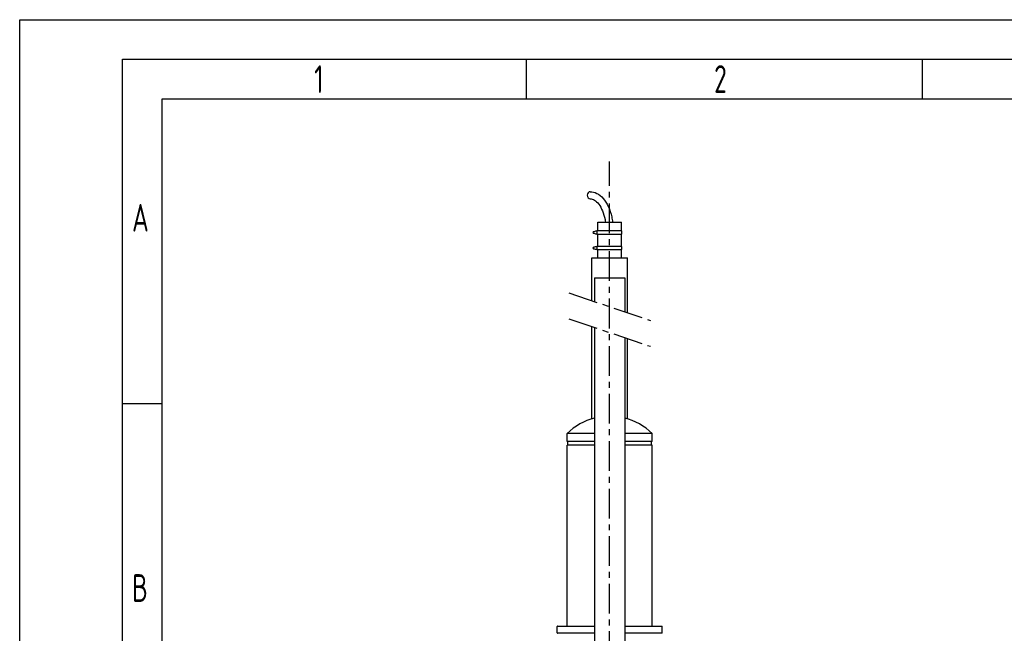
# Model space of a CAD drawing. Header units: millimetres. Extents: x 0 to 8400, y 0 to 5940.
# Tile 34 of 50: x 0 to 2487, y 4391 to 5940. Entities that reach past the tile are written whole.
import ezdxf

# ---------------------------------------------------------------- set-up
doc = ezdxf.new("R2010")
doc.units = ezdxf.units.MM
doc.header["$LTSCALE"] = 20
doc.linetypes.add('MITTE', pattern=[2, 1.25, -0.25, 0.25, -0.25])
doc.layers.get('0').update_dxf_attribs({"linetype": 'CONTINUOUS'})
for name, color, linetype in [('02-LINIE-035', 2, 'CONTINUOUS'), ('05-ACHSE', 1, 'MITTE'), ('KSB-BLATTRAND', 2, 'CONTINUOUS')]:
    doc.layers.add(name, color=color, linetype=linetype)
doc.styles.get("Standard").update_dxf_attribs({"font": 'ISOCP.SHX'})

# ---------------------------------------------------------------- blocks, each defined once
blk = doc.blocks.new('Rahmen_A3')
at = {"color": 1, "ltscale": 150}
for p, q in [((0, 0), (0, 297)), ((0, 297), (420, 297)), ((64, 287), (64, 292)), ((114, 287), (114, 292)), ((18, 10), (18, 287)), ((18, 287), (410, 287)), ((18, 248.5), (13, 248.5))]:
    blk.add_line(p, q, dxfattribs=at)
at = {"color": 3, "ltscale": 150}
for p, q in [((13, 5), (13, 292)), ((13, 292), (415, 292))]:
    blk.add_line(p, q, dxfattribs=at)
at = {"color": 1, "ltscale": 150, "width": 0.75}
for s, p in [('1', (37.1875, 287.75)), ('2', (87.6875, 287.75)), ('A', (14.1875, 270.25)), ('B', (14.1875, 223.5))]:
    blk.add_text(s, height=3.5, dxfattribs=at).set_placement(p)

msp = doc.modelspace()

# ---------------------------------------------------------------- linework, layer by layer
at = {"layer": '02-LINIE-035'}
for p, q in [((1459.8, 5428.7), (1520.1, 5428.7)), ((1459.8, 5406.7), (1459.8, 5428.7)), ((1520.1, 5406.7), (1520.1, 5428.7)), ((1449.1, 5404.6), (1456.1, 5406.7)), ((1449.1, 5404.6), (1449.8, 5404.6)), ((1449.1, 5400.7), (1449.8, 5400.7)), ((1456.1, 5398.7), (1449.1, 5400.7)), ((1456.8, 5406.7), (1449.8, 5404.6)), ((1449.8, 5400.7), (1456.8, 5398.7)), ((1456.1, 5406.7), (1456.8, 5406.7)), ((1456.8, 5398.7), (1456.1, 5398.7)), ((1456.8, 5406.7), (1458.8, 5406.7)), ((1458.8, 5398.7), (1456.8, 5398.7)), ((1521.1, 5406.7), (1458.8, 5406.7)), ((1458.8, 5398.7), (1458.8, 5406.7)), ((1458.8, 5398.7), (1521.1, 5398.7)), ((1459.8, 5367.4), (1459.8, 5398.7)), ((1520.1, 5367.4), (1520.1, 5398.7)), ((1521.1, 5398.7), (1521.1, 5406.7)), ((1449.1, 5365.4), (1456.1, 5367.4)), ((1449.1, 5365.4), (1449.8, 5365.4)), ((1449.1, 5361.4), (1449.8, 5361.4)), ((1456.1, 5359.4), (1449.1, 5361.4)), ((1456.8, 5367.4), (1449.8, 5365.4)), ((1449.8, 5361.4), (1456.8, 5359.4)), ((1456.1, 5367.4), (1456.8, 5367.4)), ((1456.8, 5359.4), (1456.1, 5359.4)), ((1456.8, 5367.4), (1458.8, 5367.4)), ((1458.8, 5359.4), (1456.8, 5359.4)), ((1521.1, 5367.4), (1458.8, 5367.4)), ((1458.8, 5359.4), (1458.8, 5367.4)), ((1458.8, 5359.4), (1521.1, 5359.4)), ((1459.8, 5338.7), (1459.8, 5359.4)), ((1520.1, 5338.7), (1520.1, 5359.4)), ((1521.1, 5359.4), (1521.1, 5367.4)), ((1445, 5338.7), (1535, 5338.7)), ((1445, 5230.6), (1445, 5338.7)), ((1535, 5200.2), (1535, 5338.7)), ((1451.9, 5287.8), (1528.1, 5287.8)), ((1451.9, 5287.8), (1451.9, 5228.3)), ((1528.1, 5287.8), (1528.1, 5202.5)), ((1445, 4932), (1445, 5165.4)), ((1451.9, 5163.1), (1451.9, 3887.7)), ((1528.1, 5137.3), (1528.1, 3897.7)), ((1535, 4932), (1535, 5134.9)), ((1451.9, 4895.3), (1382.5, 4895.3)), ((1382.5, 4875.3), (1382.5, 4895.3)), ((1451.9, 4875.3), (1382.5, 4875.3)), ((1384.5, 4865.3), (1384.5, 4875.3)), ((1597.5, 4895.3), (1528.1, 4895.3)), ((1597.5, 4875.3), (1528.1, 4875.3)), ((1595.5, 4865.3), (1595.5, 4875.3)), ((1597.5, 4875.3), (1597.5, 4895.3)), ((1451.9, 4865.3), (1382.5, 4865.3)), ((1382.5, 4408.7), (1382.5, 4865.3)), ((1597.5, 4865.3), (1528.1, 4865.3)), ((1597.5, 4408.7), (1597.5, 4865.3)), ((1451.9, 4407.7), (1357.5, 4407.7)), ((1357.5, 4391.7), (1357.5, 4407.7)), ((1358.5, 4408.7), (1451.9, 4408.7)), ((1528.1, 4408.7), (1621.5, 4408.7)), ((1622.5, 4407.7), (1528.1, 4407.7)), ((1622.5, 4391.7), (1622.5, 4407.7)), ((1357.5, 4391.7), (1451.9, 4391.7)), ((1528.1, 4391.7), (1622.5, 4391.7))]:
    msp.add_line(p, q, dxfattribs=at)
for centre, radius, start, end in [((1490, 4783.7), 155, 104.2295, 133.9117), ((1490, 4783.7), 155, 46.0883, 75.7705), ((1358.5, 4407.7), 1, 90, 180), ((1621.5, 4407.7), 1, 0, 90), ((1358.5, 4391.7), 1, 180, 270), ((1621.5, 4391.7), 1, 270, 0)]:
    msp.add_arc(centre, radius, start, end, dxfattribs=at)
for centre, major_axis, ratio, start_param, end_param in [((1441, 5496.7), (0, -9), 0.83885, 3.141593, 6.283185), ((1449.3, 5402.7), (0, -2), 0.739623, 3.282683, 6.142095), ((1450, 5402.7), (0, 2), 0.739623, 0.14109, 3.000502), ((1449.3, 5363.4), (0, -2), 0.739623, 3.282683, 6.142095), ((1450, 5363.4), (0, 2), 0.739623, 0.14109, 3.000502)]:
    msp.add_ellipse(centre, major_axis=major_axis, ratio=ratio, start_param=start_param, end_param=end_param, dxfattribs=at)
for points, knots in [([(1441, 5505.7), (1446.8, 5505.7), (1452.6, 5504.2), (1463.7, 5498.6), (1469, 5494.3), (1478.8, 5483.1), (1483.1, 5476.1), (1490.3, 5460.4), (1493.2, 5451.6), (1496.2, 5437.9), (1497, 5433.3), (1497.6, 5428.7)], [0, 0, 0, 0, 0.265755, 0.265755, 0.558414, 0.558414, 0.872573, 0.872573, 1.186732, 1.186732, 1.337082, 1.337082, 1.337082, 1.337082]), ([(1441, 5487.7), (1444.4, 5487.7), (1447.9, 5486.7), (1455.2, 5482.3), (1459, 5478.9), (1466, 5469.5), (1469.2, 5463.8), (1474.6, 5450.6), (1476.8, 5443.1), (1478.7, 5433), (1479.1, 5430.9), (1479.4, 5428.7)], [0, 0, 0, 0, 0.314159, 0.314159, 0.628319, 0.628319, 0.927228, 0.927228, 1.228637, 1.228637, 1.308932, 1.308932, 1.308932, 1.308932])]:
    msp.add_open_spline(points, degree=3, knots=knots, dxfattribs=at)
at = {"layer": '05-ACHSE', "ltscale": 3}
for p, q in [((1490, 3480.7), (1490, 5582.2)), ((1387, 5250.3), (1593, 5180.5)), ((1387, 5185.1), (1593, 5115.3))]:
    msp.add_line(p, q, dxfattribs=at)

# ---------------------------------------------------------------- block references
at = {"layer": 'KSB-BLATTRAND', "xscale": 20, "yscale": 20, "zscale": 20}
msp.add_blockref('Rahmen_A3', (0, 0), dxfattribs=at)

doc.saveas('drawing.dxf')
